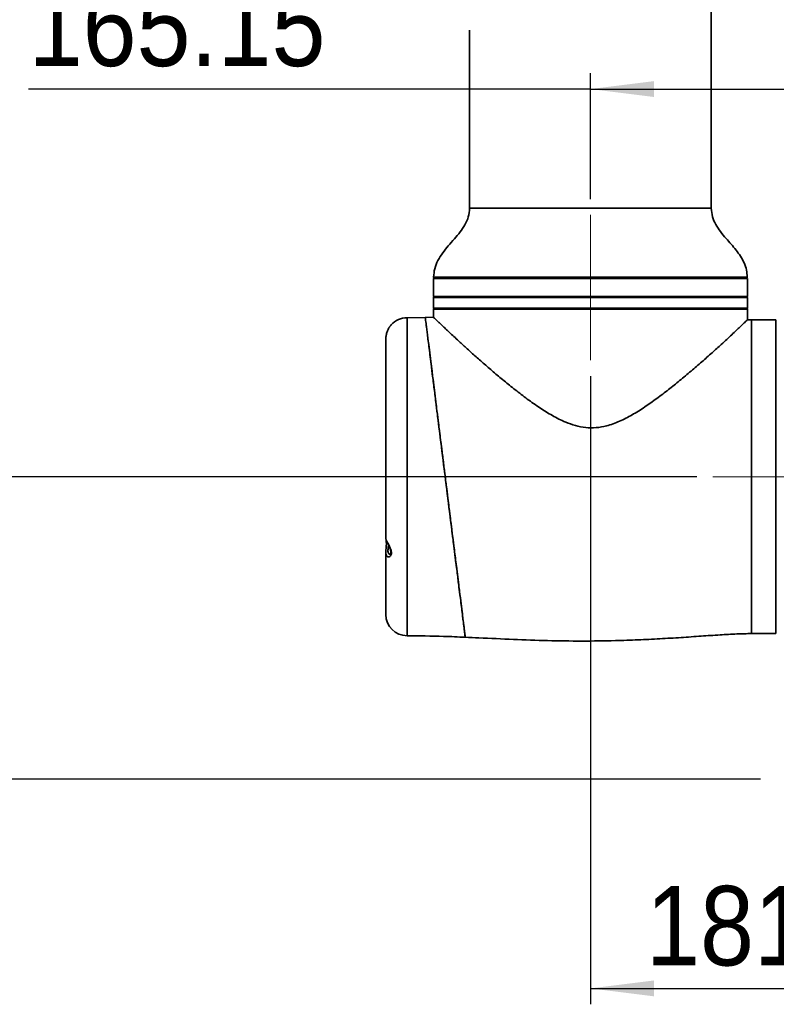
# Model space of a CAD drawing. Header units: millimetres. Extents: x 0 to 134, y 6 to 183.
# Tile 2 of 13: x 95 to 119, y 69 to 100. Entities that reach past the tile are written whole.
import ezdxf

# ---------------------------------------------------------------- set-up
doc = ezdxf.new("R2010")
doc.units = ezdxf.units.MM
doc.linetypes.add('CENTERX2', pattern=[20.32, 12.7, -2.54, 2.54, -2.54])
doc.layers.add('SLD-0', color=179, linetype='Continuous')
doc.layers.add('标注层', color=7, linetype='Continuous')
doc.styles.add('SLDTEXTSTYLE1', font='GOTHIC.TTF', dxfattribs={"width": 0.79431})
doc.styles.add('SLDTEXTSTYLE2', font='GOTHIC.TTF', dxfattribs={"width": 0.913})
doc.dimstyles.new('SLDDIMSTYLE0', dxfattribs={"dimtxt": 2.5, "dimasz": 3.5, "dimexe": 0, "dimexo": 0.0625, "dimtad": 2, "dimlfac": 15, "dimrnd": 1e-09, "dimzin": 12, "dimdsep": 46, "dimtxsty": 'SLDTEXTSTYLE1', "dimblk1": 'NONE', "dimblk2": 'NONE', "dimsah": 1, "dimcen": 0.09, "dimadec": 0, "dimazin": 3, "dimtfac": 1, "dimtofl": 0, "dimtmove": 0, "dimatfit": 3, "dimldrblk": 'NONE', "dimfxl": 0, "dimfrac": 2, "dimtolj": 1, "dimtzin": 12, "dimarcsym": 0})
doc.dimstyles.new('SLDDIMSTYLE2', dxfattribs={"dimtxt": 2.5, "dimasz": 3.5, "dimexe": 0, "dimexo": 0.0625, "dimtad": 2, "dimdec": 0, "dimlfac": 15, "dimrnd": 1e-09, "dimzin": 12, "dimdsep": 46, "dimtxsty": 'SLDTEXTSTYLE1', "dimblk1": 'NONE', "dimblk2": 'NONE', "dimsah": 1, "dimcen": 0.09, "dimadec": 0, "dimazin": 3, "dimtfac": 1, "dimtofl": 0, "dimtmove": 0, "dimatfit": 3, "dimldrblk": 'NONE', "dimfxl": 0, "dimfrac": 2, "dimtolj": 1, "dimtzin": 12, "dimarcsym": 0})

# ---------------------------------------------------------------- blocks, each defined once
blk = doc.blocks.new('_D')
at = {"layer": '标注层'}
for p, q in [((115.646, 174.06), (77.846, 174.06)), ((78.346, 174.06), (78.346, 85.481)), ((116.15, 85.481), (77.846, 85.481))]:
    blk.add_line(p, q, dxfattribs=at)
for points in [[(78.346, 174.06), (78.096, 172.06), (78.596, 172.06)], [(78.346, 85.481), (78.596, 87.481), (78.096, 87.481)]]:
    blk.add_solid(points, dxfattribs=at)
at = {"layer": '标注层', "insert": (75.123, 124.68), "char_height": 2.5, "attachment_point": 1, "rotation": 90, "style": 'SLDTEXTSTYLE2'}
blk.add_mtext('1328.68', dxfattribs=at)
blk = doc.blocks.new('_NONE')
blk = doc.blocks.new('_D_1')
at = {"layer": '标注层'}
for p, q in [((112.803, 88.648), (112.803, 68.889)), ((124.913, 76.571), (124.913, 68.889)), ((112.803, 69.389), (124.913, 69.389))]:
    blk.add_line(p, q, dxfattribs=at)
for points in [[(112.803, 69.389), (114.803, 69.139), (114.803, 69.639)], [(124.913, 69.389), (122.913, 69.639), (122.913, 69.139)]]:
    blk.add_solid(points, dxfattribs=at)
at = {"layer": '标注层', "insert": (114.551, 72.611), "char_height": 2.5, "attachment_point": 1, "style": 'SLDTEXTSTYLE2'}
blk.add_mtext('181.65', dxfattribs=at)
blk = doc.blocks.new('_D_2')
at = {"layer": '标注层'}
for p, q in [((123.813, 128.848), (123.813, 97.172)), ((112.803, 94.211), (112.803, 98.172)), ((112.803, 97.672), (95.139, 97.672)), ((112.803, 97.672), (123.813, 97.672))]:
    blk.add_line(p, q, dxfattribs=at)
for points in [[(112.803, 97.672), (114.803, 97.422), (114.803, 97.922)], [(123.813, 97.672), (121.813, 97.922), (121.813, 97.422)]]:
    blk.add_solid(points, dxfattribs=at)
at = {"layer": '标注层', "insert": (95.139, 100.895), "char_height": 2.5, "attachment_point": 1, "style": 'SLDTEXTSTYLE2'}
blk.add_mtext('165.15', dxfattribs=at)
blk = doc.blocks.new('_D_4')
at = {"layer": '标注层'}
for p, q in [((116.15, 125.148), (90.346, 125.148)), ((90.846, 85.481), (90.846, 125.148)), ((116.15, 85.481), (90.346, 85.481))]:
    blk.add_line(p, q, dxfattribs=at)
for points in [[(90.846, 125.148), (90.596, 123.148), (91.096, 123.148)], [(90.846, 85.481), (91.096, 87.481), (90.596, 87.481)]]:
    blk.add_solid(points, dxfattribs=at)
at = {"layer": '标注层', "insert": (87.623, 102.966), "char_height": 2.5, "attachment_point": 1, "rotation": 90, "style": 'SLDTEXTSTYLE2'}
blk.add_mtext('595', dxfattribs=at)
blk = doc.blocks.new('_D_5')
at = {"layer": '标注层'}
for p, q in [((116.15, 85.481), (90.346, 85.481)), ((90.846, 85.481), (90.846, 75.971)), ((118.146, 75.971), (90.346, 75.971))]:
    blk.add_line(p, q, dxfattribs=at)
for points in [[(90.846, 85.481), (90.596, 83.481), (91.096, 83.481)], [(90.846, 75.971), (91.096, 77.971), (90.596, 77.971)]]:
    blk.add_solid(points, dxfattribs=at)
at = {"layer": '标注层', "insert": (87.623, 76.419), "char_height": 2.5, "attachment_point": 1, "rotation": 90, "style": 'SLDTEXTSTYLE2'}
blk.add_mtext('142.65', dxfattribs=at)

msp = doc.modelspace()

# ---------------------------------------------------------------- linework, layer by layer
at = {"layer": 'SLD-0', "color": 179, "linetype": 'Continuous', "lineweight": 35}
for p, q in [((116.60292, 93.92483), (116.60292, 116.70483)), ((109.00292, 99.52572), (109.00292, 93.92483)), ((107.86958, 91.71149), (107.86958, 91.14816)), ((117.73625, 91.71149), (107.86958, 91.71149)), ((107.91507, 91.72483), (107.9034, 91.72483)), ((107.95004, 91.72483), (107.91507, 91.72483)), ((108.00813, 91.72483), (107.95004, 91.72483)), ((108.00292, 91.71149), (117.60292, 91.71149)), ((108.08907, 91.72483), (108.00813, 91.72483)), ((108.19248, 91.72483), (108.08907, 91.72483)), ((108.31786, 91.72483), (108.19248, 91.72483)), ((108.46461, 91.72483), (108.31786, 91.72483)), ((108.63203, 91.72483), (108.46461, 91.72483)), ((108.81933, 91.72483), (108.63203, 91.72483)), ((109.02562, 91.72483), (108.81933, 91.72483)), ((108.86959, 91.71149), (108.90959, 91.71149)), ((109.2499, 91.72483), (109.02562, 91.72483)), ((109.49112, 91.72483), (109.2499, 91.72483)), ((109.74812, 91.72483), (109.49112, 91.72483)), ((110.01967, 91.72483), (109.74812, 91.72483)), ((110.30449, 91.72483), (110.01967, 91.72483)), ((110.60122, 91.72483), (110.30449, 91.72483)), ((110.90844, 91.72483), (110.60122, 91.72483)), ((111.22468, 91.72483), (110.90844, 91.72483)), ((111.54845, 91.72483), (111.22468, 91.72483)), ((111.87819, 91.72483), (111.54845, 91.72483)), ((112.21235, 91.72483), (111.87819, 91.72483)), ((112.54931, 91.72483), (112.21235, 91.72483)), ((112.88749, 91.72483), (112.54931, 91.72483)), ((113.22526, 91.72483), (112.88749, 91.72483)), ((113.56102, 91.72483), (113.22526, 91.72483)), ((113.89316, 91.72483), (113.56102, 91.72483)), ((114.22012, 91.72483), (113.89316, 91.72483)), ((114.54031, 91.72483), (114.22012, 91.72483)), ((114.85223, 91.72483), (114.54031, 91.72483)), ((115.15438, 91.72483), (114.85223, 91.72483)), ((115.44533, 91.72483), (115.15438, 91.72483)), ((115.72368, 91.72483), (115.44533, 91.72483)), ((115.98812, 91.72483), (115.72368, 91.72483)), ((116.23737, 91.72483), (115.98812, 91.72483)), ((116.47026, 91.72483), (116.23737, 91.72483)), ((116.68568, 91.72483), (116.47026, 91.72483)), ((116.88259, 91.72483), (116.68568, 91.72483)), ((116.69625, 91.71149), (116.73625, 91.71149)), ((117.06005, 91.72483), (116.88259, 91.72483)), ((117.21723, 91.72483), (117.06005, 91.72483)), ((117.35338, 91.72483), (117.21723, 91.72483)), ((117.46784, 91.72483), (117.35338, 91.72483)), ((117.56007, 91.72483), (117.46784, 91.72483)), ((117.62963, 91.72483), (117.56007, 91.72483)), ((117.67619, 91.72483), (117.62963, 91.72483)), ((117.69952, 91.72483), (117.67619, 91.72483)), ((117.70244, 91.72483), (117.69952, 91.72483)), ((117.73625, 91.14816), (117.73625, 91.71149)), ((117.73625, 91.14816), (107.86958, 91.14816)), ((107.86958, 91.11483), (107.86958, 90.78149)), ((107.90292, 91.14816), (117.70292, 91.14816)), ((117.60292, 91.14816), (108.00292, 91.14816)), ((108.097, 91.14816), (108.4125, 91.14816)), ((109.0697, 91.14816), (108.87553, 91.14816)), ((110.5208, 91.14816), (110.50476, 91.14816)), ((115.62735, 91.14816), (115.59117, 91.14816)), ((117.08611, 91.14816), (116.91405, 91.14816)), ((117.50884, 91.14816), (117.13535, 91.14816)), ((117.73625, 90.78149), (117.73625, 91.11483)), ((107.86958, 90.74816), (107.86958, 90.49223)), ((112.80292, 90.74816), (107.86958, 90.74816)), ((117.70292, 90.74816), (107.90292, 90.74816)), ((117.73625, 90.74816), (112.80292, 90.74816)), ((117.73625, 90.41519), (117.73625, 90.74816)), ((107.61071, 90.49162), (107.03625, 90.48149)), ((107.8705, 90.4962), (107.61081, 90.49162)), ((117.86959, 90.41483), (117.73546, 90.41828)), ((106.50343, 90.21209), (106.49003, 90.19361)), ((106.5454, 90.2659), (106.54421, 90.26453)), ((118.63625, 90.41483), (117.86959, 90.41483)), ((118.63625, 90.41483), (118.63625, 85.48149)), ((118.64959, 90.31483), (118.63625, 90.31483)), ((106.36959, 89.8088), (106.36959, 83.51814)), ((118.63625, 85.48149), (118.63625, 80.54816)), ((106.37017, 83.51982), (106.36962, 83.52118)), ((106.37699, 83.4908), (106.37889, 83.48648)), ((106.36959, 83.12125), (106.36959, 81.14816)), ((117.86959, 80.54816), (118.63625, 80.54816)), ((118.63625, 80.64816), (118.64959, 80.64816))]:
    msp.add_line(p, q, dxfattribs=at)
at = {"layer": 'SLD-0', "color": 8, "linetype": 'Continuous', "lineweight": 35}
for p, q in [((109.00292, 93.92483), (116.60292, 93.92483)), ((107.87008, 91.75912), (117.73576, 91.75912)), ((117.73625, 91.11483), (107.86958, 91.11483)), ((107.86958, 90.78149), (117.73625, 90.78149)), ((107.03625, 90.48149), (107.03625, 85.48149)), ((117.86959, 90.41483), (117.86959, 85.48149)), ((107.03625, 85.48149), (107.03625, 80.48149)), ((117.86959, 85.48149), (117.86959, 80.54816))]:
    msp.add_line(p, q, dxfattribs=at)
at = {"layer": 'SLD-0', "color": 179, "linetype": 'Continuous', "lineweight": 35}
for centre, radius, start, end in [((107.9034, 91.75816), 0.03333, 178.346593, 270), ((108.86959, 91.65816), 0.06667, 53.130216, 90), ((116.73625, 91.65816), 0.06667, 90, 126.869893), ((117.70244, 91.75816), 0.03333, 270, 1.653407), ((107.90292, 91.11483), 0.03333, 90, 180), ((117.70292, 91.11483), 0.03333, 359.999319, 90), ((107.90292, 90.78149), 0.03333, 180, 270), ((117.70292, 90.78149), 0.03333, 270, 359.999866), ((107.03625, 89.81483), 0.66667, 90.000009, 137.563224), ((107.03625, 81.14816), 0.66667, 180, 269.999991)]:
    msp.add_arc(centre, radius, start, end, dxfattribs=at)
for points, knots in [([(109.00292, 93.92483), (108.9951, 93.83249), (108.97969, 93.65055), (108.863, 93.39926), (108.70701, 93.17235), (108.52394, 92.95713), (108.33445, 92.74426), (108.15444, 92.52385), (108.00313, 92.2859), (107.89472, 92.02873), (107.88072, 91.84664), (107.87395, 91.75862)], [0, 0, 0, 0, 0.11045285, 0.21764814, 0.32743958, 0.44089337, 0.55643382, 0.66979508, 0.78196418, 0.89460826, 1, 1, 1, 1]), ([(117.73244, 91.75947), (117.72764, 91.83269), (117.71758, 91.9862), (117.63858, 92.20754), (117.52351, 92.41745), (117.38212, 92.61091), (117.227, 92.79421), (117.05907, 92.98342), (116.88967, 93.18429), (116.73812, 93.40796), (116.6253, 93.65537), (116.61046, 93.8341), (116.60292, 93.92483)], [0, 0, 0, 0, 0.08775694, 0.18398033, 0.27898074, 0.37465283, 0.47106908, 0.56724262, 0.67848722, 0.78616598, 0.89144209, 1, 1, 1, 1]), ([(108.86727, 80.43335), (108.86686, 80.43667), (108.86603, 80.44331), (108.85931, 80.49704), (108.84845, 80.58395), (108.83317, 80.70617), (108.8139, 80.8603), (108.79071, 81.0458), (108.76342, 81.26412), (108.7324, 81.5123), (108.6982, 81.78591), (108.66084, 82.08481), (108.62016, 82.41022), (108.5767, 82.75791), (108.53118, 83.12206), (108.48355, 83.50313), (108.43374, 83.90163), (108.38242, 84.31213), (108.33046, 84.72783), (108.27773, 85.14965), (108.22422, 85.57772), (108.17075, 86.0055), (108.1182, 86.4259), (108.06641, 86.84019), (108.01537, 87.24857), (107.96596, 87.64383), (107.919, 88.01949), (107.8743, 88.37716), (107.83179, 88.71722), (107.79233, 89.03289), (107.75653, 89.31925), (107.72417, 89.57814), (107.69521, 89.80981), (107.67028, 90.00929), (107.64971, 90.17379), (107.63326, 90.30542), (107.62108, 90.4029), (107.61304, 90.46718), (107.61146, 90.47986), (107.61068, 90.48608)], [0, 0, 0, 0, 0.02636299, 0.052726, 0.07985711, 0.1069883, 0.13335043, 0.15971265, 0.18683532, 0.2139581, 0.24041951, 0.26688101, 0.2940994, 0.3213179, 0.34798731, 0.37465682, 0.40208949, 0.42952222, 0.45639168, 0.48326115, 0.5109049, 0.53854869, 0.56552299, 0.59249728, 0.62025731, 0.64801725, 0.67495046, 0.70188354, 0.72960909, 0.75733447, 0.78409449, 0.81085431, 0.83840506, 0.86595566, 0.89248769, 0.91901964, 0.9463331, 0.9736465, 1, 1, 1, 1]), ([(107.87058, 90.49223), (107.87027, 90.49253), (107.8662, 90.49641), (107.88079, 90.48244), (107.91307, 90.45155), (107.96364, 90.40324), (108.03154, 90.33855), (108.11735, 90.25709), (108.21968, 90.16036), (108.37836, 90.01117), (108.5904, 89.81362), (108.86211, 89.56423), (109.13371, 89.31878), (109.42922, 89.05661), (109.74712, 88.78127), (110.08294, 88.49862), (110.43863, 88.21109), (110.81406, 87.92263), (111.20197, 87.64863), (111.60231, 87.39838), (111.97521, 87.20912), (112.3289, 87.08299), (112.65043, 87.01891), (112.98378, 87.0144), (113.27408, 87.06553), (113.51928, 87.14194), (113.79017, 87.25118), (114.12535, 87.42635), (114.51349, 87.67125), (114.89344, 87.94196), (115.25838, 88.2206), (115.61815, 88.51054), (115.96883, 88.80384), (116.31027, 89.09867), (116.62982, 89.38151), (116.88903, 89.61616), (117.09222, 89.80307), (117.24986, 89.9499), (117.38998, 90.08201), (117.50325, 90.19002), (117.59065, 90.27416), (117.65621, 90.33776), (117.70326, 90.38368), (117.73171, 90.41159), (117.73421, 90.41405), (117.73538, 90.41519)], [0, 0, 0, 0, 0.00168872, 0.02209314, 0.03956043, 0.05702866, 0.07496459, 0.09290211, 0.11120319, 0.12950602, 0.16682939, 0.19510563, 0.22338782, 0.25246452, 0.28154495, 0.31064935, 0.33975496, 0.36944996, 0.39913894, 0.42650149, 0.45417113, 0.4729897, 0.49223118, 0.51110025, 0.53069564, 0.54340237, 0.55611574, 0.58215042, 0.61051865, 0.63890102, 0.66794068, 0.69698085, 0.72850895, 0.76003307, 0.79251496, 0.82498811, 0.84621883, 0.86744712, 0.88920383, 0.91095703, 0.92891175, 0.94686477, 0.96532043, 0.98377481, 1, 1, 1, 1]), ([(106.49003, 90.19361), (106.48646, 90.1882), (106.46745, 90.15938), (106.4303, 90.0926), (106.39137, 89.98759), (106.3709, 89.88175), (106.37039, 89.82372), (106.37016, 89.79806)], [0, 0, 0, 0, 0.05636173, 0.30058176, 0.56882123, 0.80932716, 1, 1, 1, 1]), ([(106.52027, 90.23546), (106.51553, 90.22958), (106.5102, 90.22297), (106.50382, 90.21332), (106.50311, 90.21224)], [0, 0, 0, 0, 0.88840317, 1, 1, 1, 1]), ([(106.54262, 90.26271), (106.54061, 90.26043), (106.53669, 90.25597), (106.52567, 90.24219), (106.52027, 90.23546)], [0, 0, 0, 0, 0.511014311, 1, 1, 1, 1]), ([(107.69877, 89.78133), (107.7019, 89.75629), (107.7162, 89.64191), (107.7485, 89.38351), (107.79502, 89.01135), (107.8476, 88.59074), (107.90512, 88.13055), (107.9669, 87.63629), (108.03219, 87.11401), (108.10029, 86.56918), (108.17028, 86.00928), (108.24125, 85.4415), (108.31232, 84.87294), (108.38258, 84.31084), (108.45107, 83.76299), (108.5168, 83.23714), (108.57902, 82.73931), (108.63689, 82.27642), (108.68947, 81.85579), (108.73629, 81.48123), (108.77676, 81.15745), (108.81009, 80.8908), (108.83638, 80.6805), (108.8541, 80.5387), (108.86321, 80.46583), (108.86439, 80.45642), (108.8646, 80.45471)], [0, 0, 0, 0, 0.01233943, 0.05636468, 0.100529, 0.1445561, 0.18892105, 0.23342592, 0.27779238, 0.32252475, 0.3673986, 0.41213148, 0.45709696, 0.50220548, 0.5471702, 0.59213099, 0.63723601, 0.68219522, 0.72691835, 0.77178563, 0.81650695, 0.86086882, 0.90537368, 0.94973432, 0.99087056, 1, 1, 1, 1]), ([(106.38286, 83.46944), (106.38517, 83.44864), (106.38972, 83.40762), (106.38565, 83.31884), (106.37677, 83.22607), (106.36866, 83.15816), (106.37015, 83.12931), (106.3703, 83.12648)], [0, 0, 0, 0, 0.24215699, 0.47750602, 0.71665297, 0.97218507, 1, 1, 1, 1]), ([(106.39303, 83.46859), (106.39469, 83.46531), (106.40498, 83.44489), (106.43085, 83.39619), (106.4758, 83.31208), (106.51899, 83.22076), (106.54437, 83.13594), (106.54714, 83.08697), (106.5426, 83.04624), (106.52875, 83.00412), (106.49246, 82.96611), (106.44541, 82.95235), (106.40194, 82.97184), (106.37999, 83.01793), (106.37026, 83.07029), (106.37044, 83.1046), (106.37055, 83.12712)], [0, 0, 0, 0, 0.01648371, 0.10231427, 0.19624554, 0.29825367, 0.37013852, 0.43167518, 0.44158889, 0.50537808, 0.59322329, 0.6849277, 0.7923452, 0.89354122, 0.9301518, 1, 1, 1, 1]), ([(106.37377, 83.51056), (106.37458, 83.50821), (106.37676, 83.50192), (106.38676, 83.48143), (106.39303, 83.46859)], [0, 0, 0, 0, 0.373339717, 1, 1, 1, 1]), ([(106.3759, 83.49327), (106.37593, 83.49319), (106.37599, 83.49306), (106.37671, 83.49143), (106.37699, 83.4908)], [0, 0, 0, 0, 0.61435049, 1, 1, 1, 1]), ([(106.40221, 83.43753), (106.40623, 83.42951), (106.41828, 83.40546), (106.44353, 83.35617), (106.47528, 83.29186), (106.503, 83.22791), (106.52183, 83.17001), (106.52996, 83.11944), (106.52672, 83.08084), (106.5167, 83.05555), (106.50365, 83.04213), (106.50291, 83.0421), (106.50257, 83.04209)], [0, 0, 0, 0, 0.06495669, 0.19464394, 0.32492934, 0.44071035, 0.53769469, 0.62307973, 0.71024868, 0.79820301, 0.90406109, 1, 1, 1, 1]), ([(108.8672, 80.43174), (109.00968, 80.4259), (109.51398, 80.40523), (110.37659, 80.36158), (111.45439, 80.32349), (112.52512, 80.30855), (113.47216, 80.32046), (114.29165, 80.34831), (114.97893, 80.38216), (115.6423, 80.42275), (116.2722, 80.46612), (116.85737, 80.50582), (117.38477, 80.53895), (117.71606, 80.54524), (117.86959, 80.54816)], [0, 0, 0, 0, 0.04747355, 0.16803943, 0.2875522, 0.40650857, 0.52451858, 0.60283676, 0.67948756, 0.75360378, 0.82410399, 0.88969529, 0.94888282, 1, 1, 1, 1]), ([(107.03625, 80.48149), (107.42001, 80.47722), (108.03062, 80.47041), (108.64059, 80.44221), (108.8672, 80.43174)], [0, 0, 0, 0, 0.62848372, 1, 1, 1, 1])]:
    msp.add_open_spline(points, degree=3, knots=knots, dxfattribs=at)
at = {"layer": 'SLD-0', "color": 8, "linetype": 'Continuous', "lineweight": 35}
for points, knots in [([(106.54421, 90.26453), (106.54388, 90.26412), (106.54311, 90.26319), (106.52543, 90.24301), (106.5096, 90.22076), (106.50343, 90.21209)], [0, 0, 0, 0, 0.31660805, 0.73370383, 1, 1, 1, 1]), ([(106.45179, 83.33877), (106.45151, 83.32555), (106.45078, 83.29174), (106.44241, 83.23056), (106.43537, 83.16509), (106.43643, 83.11885), (106.44486, 83.08189), (106.45553, 83.06376), (106.47584, 83.04567), (106.4913, 83.04395), (106.5046, 83.04248)], [0, 0, 0, 0, 0.1019614, 0.26071421, 0.41347333, 0.56625435, 0.63126702, 0.78334362, 0.81362409, 1, 1, 1, 1])]:
    msp.add_open_spline(points, degree=3, knots=knots, dxfattribs=at)
at = {"layer": '标注层', "linetype": 'CENTERX2', "lineweight": 18}
for p, q in [((112.80292, 89.14816), (112.80292, 93.71149)), ((121.21292, 85.48149), (116.64959, 85.48149))]:
    msp.add_line(p, q, dxfattribs=at)

# ---------------------------------------------------------------- dimensions: what is measured, and where the dimension line sits
at = {"layer": '标注层'}
for base, p1, p2, dimstyle, picture, middle in [((78.34573, 174.05986), (116.64959, 85.48149), (116.14625, 174.05986), 'SLDDIMSTYLE0', '_D', (78.34573, 129.77067)), ((90.84573, 85.48149), (116.64959, 125.14816), (116.64959, 85.48149), 'SLDDIMSTYLE2', '_D_4', (90.84573, 105.31483)), ((90.84573, 85.48149), (118.64625, 75.97149), (116.64959, 85.48149), 'SLDDIMSTYLE0', '_D_5', (90.84573, 80.72649))]:
    dim = msp.add_linear_dim(base=base, p1=p1, p2=p2, angle=90, dimstyle=dimstyle, dxfattribs=at)
    dim.commit()
    dim.dimension.update_dxf_attribs({"geometry": picture, "text_midpoint": middle, "dimtype": 160})
for base, p1, p2, picture, middle in [((112.80292, 97.67196), (123.81292, 129.34816), (112.80292, 93.71149), '_D_2', (99.44645, 97.67196)), ((112.80292, 69.38879), (124.91292, 77.07149), (112.80292, 89.14816), '_D_1', (118.85792, 69.38879))]:
    dim = msp.add_linear_dim(base=base, p1=p1, p2=p2, dimstyle='SLDDIMSTYLE0', dxfattribs=at)
    dim.commit()
    dim.dimension.update_dxf_attribs({"geometry": picture, "text_midpoint": middle, "dimtype": 160})

doc.saveas('drawing.dxf')
